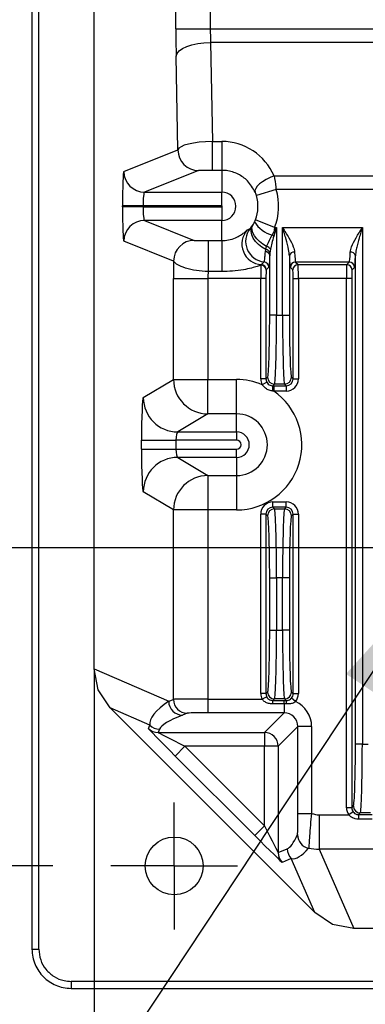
# Model space of a CAD drawing. Header units: millimetres. Extents: x 0 to 210, y 0 to 148.
# Tile 24 of 52: x 108.51 to 112.7, y 42.98 to 54.89. Entities that reach past the tile are written whole.
import ezdxf

# ---------------------------------------------------------------- set-up
doc = ezdxf.new("R2010")
doc.units = ezdxf.units.MM
doc.header["$LTSCALE"] = 0.5
doc.layers.add('FORMAT', color=7, linetype='Continuous')
doc.styles.add('SLDTEXTSTYLE0', font='TXT', dxfattribs={"width": 0.605})
doc.dimstyles.new('SLDDIMSTYLE10', dxfattribs={"dimtxt": 1.284159, "dimasz": 1.651, "dimexe": 0, "dimexo": 0.0625, "dimgap": 0.32104, "dimtad": 0, "dimtih": 1, "dimtoh": 1, "dimdec": 1, "dimlfac": 6, "dimrnd": 1e-09, "dimzin": 12, "dimdsep": 46, "dimtxsty": 'SLDTEXTSTYLE0', "dimblk1": 'NONE', "dimsah": 1, "dimcen": 0, "dimadec": 0, "dimazin": 3, "dimtfac": 1, "dimtdec": 1, "dimtmove": 0, "dimatfit": 3, "dimldrblk": 'NONE', "dimfxl": 0, "dimfrac": 2, "dimtolj": 1, "dimtzin": 12, "dimarcsym": 0})
doc.dimstyles.new('SLDDIMSTYLE3', dxfattribs={"dimtxt": 1.284159, "dimasz": 1.651, "dimexe": 0, "dimexo": 0.0625, "dimgap": 0.32104, "dimtad": 1, "dimdec": 1, "dimlfac": 6, "dimrnd": 1e-09, "dimzin": 12, "dimdsep": 46, "dimtxsty": 'SLDTEXTSTYLE0', "dimsah": 1, "dimcen": 0.09, "dimadec": 0, "dimazin": 3, "dimtfac": 1, "dimtdec": 1, "dimtofl": 0, "dimtmove": 0, "dimatfit": 3, "dimfxl": 0, "dimfrac": 2, "dimtolj": 1, "dimtzin": 12, "dimarcsym": 0})
doc.dimstyles.new('SLDDIMSTYLE9', dxfattribs={"dimtxt": 1.284159, "dimasz": 1.651, "dimexe": 0, "dimexo": 0.0625, "dimgap": 0.32104, "dimtad": 1, "dimdec": 1, "dimlfac": 6, "dimrnd": 1e-09, "dimzin": 12, "dimdsep": 46, "dimtxsty": 'SLDTEXTSTYLE0', "dimsah": 1, "dimcen": 0.09, "dimadec": 0, "dimazin": 3, "dimtfac": 1, "dimtofl": 0, "dimtmove": 0, "dimatfit": 3, "dimfxl": 0, "dimfrac": 2, "dimtolj": 1, "dimtzin": 12, "dimarcsym": 0})

# ---------------------------------------------------------------- blocks, each defined once
blk = doc.blocks.new('_D_15')
at = {"layer": 'FORMAT'}
for p, q in [((113.012, 61.887), (103.939, 61.887)), ((104.439, 48.503), (104.439, 61.887)), ((102.173, 57.4), (102.173, 57.841)), ((102.173, 57.841), (104.145, 57.841)), ((104.145, 57.841), (104.145, 57.4)), ((102.173, 52.99), (102.173, 52.549)), ((104.145, 52.549), (104.145, 52.99)), ((102.173, 52.549), (104.145, 52.549)), ((113.012, 48.503), (103.939, 48.503))]:
    blk.add_line(p, q, dxfattribs=at)
for points in [[(104.439, 61.887), (104.185, 60.236), (104.693, 60.236)], [(104.439, 48.503), (104.693, 50.154), (104.185, 50.154)]]:
    blk.add_solid(points, dxfattribs=at)
at = {"layer": 'FORMAT', "char_height": 1.3229, "attachment_point": 1, "rotation": 90, "style": 'SLDTEXTSTYLE0'}
for s, insert in [('3,161', (102.44, 52.99)), ('80,3', (100.174, 53.48))]:
    blk.add_mtext(s, dxfattribs=dict(at, insert=insert))
blk = doc.blocks.new('_D_16')
at = {"layer": 'FORMAT'}
for p, q in [((103.939, 65.737), (98.899, 65.737)), ((99.399, 65.737), (99.399, 44.653)), ((109.615, 65.737), (104.939, 65.737)), ((97.133, 59.15), (97.133, 59.591)), ((97.133, 59.591), (99.105, 59.591)), ((99.105, 59.591), (99.105, 59.15)), ((97.133, 55.721), (97.133, 55.28)), ((99.105, 55.28), (99.105, 55.721)), ((97.133, 55.28), (99.105, 55.28)), ((108.912, 44.653), (98.899, 44.653))]:
    blk.add_line(p, q, dxfattribs=at)
for points in [[(99.399, 65.737), (99.145, 64.086), (99.653, 64.086)], [(99.399, 44.653), (99.653, 46.304), (99.145, 46.304)]]:
    blk.add_solid(points, dxfattribs=at)
at = {"layer": 'FORMAT', "char_height": 1.3229, "attachment_point": 1, "rotation": 90, "style": 'SLDTEXTSTYLE0'}
for s, insert in [('126,5', (95.134, 55.231)), ('4,98', (97.4, 55.721))]:
    blk.add_mtext(s, dxfattribs=dict(at, insert=insert))
blk = doc.blocks.new('_D_17')
at = {"layer": 'FORMAT'}
for p, q in [((109.412, 47.037), (109.412, 35.58)), ((131.593, 46.642), (131.593, 35.58)), ((118.788, 38.346), (118.347, 38.346)), ((118.347, 38.346), (118.347, 36.374)), ((122.217, 38.346), (122.658, 38.346)), ((122.658, 38.346), (122.658, 36.374)), ((118.347, 36.374), (118.788, 36.374)), ((122.658, 36.374), (122.217, 36.374)), ((109.412, 36.08), (131.593, 36.08))]:
    blk.add_line(p, q, dxfattribs=at)
for points in [[(109.412, 36.08), (111.063, 35.826), (111.063, 36.334)], [(131.593, 36.08), (129.942, 36.334), (129.942, 35.826)]]:
    blk.add_solid(points, dxfattribs=at)
at = {"layer": 'FORMAT', "char_height": 1.3229, "attachment_point": 1, "style": 'SLDTEXTSTYLE0'}
for s, insert in [('133,1', (118.298, 40.345)), ('5,24', (118.788, 38.079))]:
    blk.add_mtext(s, dxfattribs=dict(at, insert=insert))
blk = doc.blocks.new('SW_SYMBOL_HOLE_DEPTH')
at = {"layer": 'FORMAT', "color": 0}
for p, q in [((0, 437.5), (400, 437.5)), ((200, 437.5), (200, 37.5)), ((50, 277.5), (200, 37.5)), ((350, 277.5), (200, 37.5))]:
    blk.add_line(p, q, dxfattribs=at)
blk = doc.blocks.new('_D_20')
at = {"layer": 'FORMAT'}
for p, q in [((113.972, 48.795), (113.585, 48.212)), ((113.585, 48.212), (108.577, 40.657)), ((108.577, 40.657), (91.015, 40.657))]:
    blk.add_line(p, q, dxfattribs=at)
blk.add_solid([(113.585, 48.212), (112.461, 46.976), (112.885, 46.695)], dxfattribs=at)
at = {"layer": 'FORMAT', "xscale": 0.003410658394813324, "yscale": 0.003410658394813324, "zscale": 0.003410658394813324}
blk.add_blockref('SW_SYMBOL_HOLE_DEPTH', (99.149, 40.849), dxfattribs=at)
at = {"layer": 'FORMAT', "char_height": 1.3229, "attachment_point": 1, "style": 'SLDTEXTSTYLE0'}
for s, insert in [('10 [0.39]', (100.924, 42.363)), ('4xM5x0.8', (91.015, 42.363))]:
    blk.add_mtext(s, dxfattribs=dict(at, insert=insert))
blk = doc.blocks.new('_None')
blk = doc.blocks.new('SW_CENTERMARKSYMBOL_7')
at = {"layer": 'FORMAT', "color": 0}
for p, q in [((0, 0.417), (0, 0.767)), ((0, 0), (0, 0.417)), ((-0.417, 0), (-0.767, 0)), ((0, 0), (-0.417, 0)), ((0, 0), (0, -0.417)), ((0, 0), (0.417, 0)), ((0.417, 0), (0.767, 0)), ((0, -0.417), (0, -0.767))]:
    blk.add_line(p, q, dxfattribs=at)

msp = doc.modelspace()

# ---------------------------------------------------------------- linework, layer by layer
at = {"color": 7, "linetype": 'Continuous', "lineweight": 25}
for p, q in [((108.6598, 66.742489), (108.6598, 43.64741)), ((108.743226, 43.64741), (108.743226, 66.742489)), ((109.411746, 47.037458), (109.411746, 63.304108)), ((110.402187, 54.781174), (110.402187, 55.608725)), ((110.818457, 55.608725), (110.818457, 54.781174)), ((110.402187, 54.781174), (110.818457, 54.781174)), ((110.818457, 54.781174), (116.97022, 54.781174)), ((116.97022, 54.615807), (110.821446, 54.615807)), ((110.821446, 54.615807), (110.844078, 53.41698)), ((110.426616, 53.314739), (110.405176, 54.450439)), ((110.844078, 53.41698), (110.95772, 53.41698)), ((110.844078, 53.067797), (110.844078, 53.41698)), ((110.95772, 53.41698), (110.95772, 53.067797)), ((109.772835, 53.053366), (110.426616, 53.314739)), ((110.676378, 53.064777), (110.022597, 52.803404)), ((110.95772, 53.067797), (110.844078, 53.067797)), ((110.95772, 53.067797), (110.95772, 52.803404)), ((111.591288, 53.001027), (116.97022, 53.001027)), ((110.022597, 52.803404), (110.95772, 52.803404)), ((110.95772, 52.636763), (110.95772, 52.803404)), ((111.615745, 52.835659), (111.376912, 52.761903)), ((116.97022, 52.835659), (111.615745, 52.835659)), ((109.75496, 52.628137), (109.75496, 52.636763)), ((110.004722, 52.636763), (109.75496, 52.636763)), ((110.004722, 52.628137), (109.75496, 52.628137)), ((110.95772, 52.636763), (110.004722, 52.636763)), ((110.004722, 52.636763), (110.004722, 52.628137)), ((110.004722, 52.628137), (110.95772, 52.628137)), ((110.95772, 52.628137), (110.95772, 52.461495)), ((110.022597, 52.461495), (110.624549, 52.220843)), ((110.95772, 52.461495), (110.022597, 52.461495)), ((110.95772, 52.217783), (110.95772, 52.461495)), ((111.326105, 52.395626), (111.33238, 52.405255)), ((111.596197, 52.374307), (111.364459, 52.468001)), ((111.566992, 52.284903), (111.5872, 52.321394)), ((111.596197, 52.374307), (111.5872, 52.321394)), ((111.601715, 52.31333), (111.588462, 52.271859)), ((111.596197, 52.374307), (111.620764, 52.374307)), ((111.620764, 52.374307), (111.620764, 51.31401)), ((111.693043, 52.374307), (112.659081, 52.374307)), ((111.693043, 51.31401), (111.693043, 52.374307)), ((112.659081, 52.374307), (112.659081, 46.127207)), ((110.374787, 51.970881), (109.772835, 52.211533)), ((110.792711, 52.217783), (110.792711, 51.84369)), ((110.792711, 52.217783), (110.95772, 52.217783)), ((110.95772, 52.217783), (110.95772, 51.84369)), ((111.485368, 52.083885), (111.48935, 52.110054)), ((111.48935, 52.110054), (111.4999, 52.14622)), ((111.539404, 52.071852), (111.537481, 52.041412)), ((111.545507, 52.113345), (111.539404, 52.071852)), ((111.537481, 51.31401), (111.537481, 52.041412)), ((111.776326, 52.03371), (111.776326, 51.31401)), ((112.501103, 51.957894), (111.851021, 51.957894)), ((111.851021, 51.957894), (111.881414, 51.927501)), ((112.470709, 51.927501), (112.501103, 51.957894)), ((112.575798, 46.127207), (112.575798, 52.03371)), ((110.95772, 51.84369), (110.792711, 51.84369)), ((111.431491, 51.920681), (111.436061, 51.927939)), ((111.495888, 51.86459), (111.494952, 51.859818)), ((111.817953, 51.864039), (111.78756, 51.894433)), ((111.881414, 51.927501), (112.470709, 51.927501)), ((112.564564, 51.894433), (112.53417, 51.864039)), ((110.37308, 50.538348), (110.37308, 51.760936)), ((110.37308, 51.760936), (110.78935, 51.760936)), ((111.428916, 51.760936), (110.78935, 51.760936)), ((110.78935, 51.760936), (110.78935, 50.538348)), ((111.492377, 51.760936), (111.428916, 51.760936)), ((111.428916, 50.544639), (111.428916, 51.760936)), ((111.492377, 51.760936), (111.492377, 50.544639)), ((111.82143, 50.544639), (111.82143, 51.760936)), ((111.82143, 51.760936), (111.884891, 51.760936)), ((112.467232, 51.760936), (111.884891, 51.760936)), ((111.884891, 51.760936), (111.884891, 50.544639)), ((112.530694, 51.760936), (112.467232, 51.760936)), ((112.467232, 45.357836), (112.467232, 51.760936)), ((112.530694, 51.760936), (112.530694, 45.357836)), ((111.620764, 51.31401), (111.537481, 51.31401)), ((111.620764, 51.31401), (111.693043, 51.31401)), ((111.693043, 51.31401), (111.776326, 51.31401)), ((110.007921, 50.319342), (110.37308, 50.538348)), ((110.37308, 50.538348), (110.78935, 50.538348)), ((110.78935, 50.121824), (110.78935, 50.538348)), ((110.78935, 50.538348), (111.136887, 50.538348)), ((111.136887, 50.121824), (111.136887, 50.538348)), ((111.492377, 50.544639), (111.428916, 50.544639)), ((111.502281, 50.505156), (111.446416, 50.475118)), ((111.492377, 50.544639), (111.512205, 50.564467)), ((111.801602, 50.564467), (111.82143, 50.544639)), ((111.82143, 50.544639), (111.884891, 50.544639)), ((111.595487, 50.481184), (111.575658, 50.461355)), ((111.575658, 50.461355), (111.586301, 50.461356)), ((111.586301, 50.397895), (111.576104, 50.398552)), ((111.586301, 50.461356), (111.738147, 50.461356)), ((111.586301, 50.461356), (111.586301, 50.397895)), ((111.738147, 50.397895), (111.586301, 50.397895)), ((111.718319, 50.481184), (111.595487, 50.481184)), ((111.738147, 50.461356), (111.718319, 50.481184)), ((111.738147, 50.461356), (111.738147, 50.397895)), ((110.78935, 50.121824), (110.424191, 49.902818)), ((111.136887, 50.121824), (110.78935, 50.121824)), ((111.136887, 49.902818), (111.136887, 50.121824)), ((109.985953, 49.695381), (109.985953, 49.802852)), ((109.985953, 49.802852), (110.402223, 49.802852)), ((111.136887, 49.802852), (110.402223, 49.802852)), ((110.402223, 49.802852), (110.402223, 49.695381)), ((110.424191, 49.902818), (111.136887, 49.902818)), ((111.136887, 49.902818), (111.136887, 49.802852)), ((109.985953, 49.695381), (110.402223, 49.695381)), ((110.402223, 49.695381), (111.136887, 49.695381)), ((111.136887, 49.595415), (111.136887, 49.695381)), ((110.424191, 49.595415), (110.78935, 49.376408)), ((111.136887, 49.595415), (110.424191, 49.595415)), ((111.136887, 49.595415), (111.136887, 49.376408)), ((110.78935, 49.376408), (110.78935, 48.959884)), ((110.78935, 49.376408), (111.136887, 49.376408)), ((111.136887, 49.376408), (111.136887, 48.959884)), ((110.37308, 48.959884), (110.007921, 49.178891)), ((110.37308, 46.668335), (110.37308, 48.959884)), ((110.78935, 48.959884), (110.37308, 48.959884)), ((110.78935, 48.959884), (110.78935, 46.672508)), ((111.136887, 48.959884), (110.78935, 48.959884)), ((111.575659, 48.99261), (111.575659, 49.056071)), ((111.575659, 49.056071), (111.738147, 49.056071)), ((111.575659, 48.99261), (111.595487, 48.972782)), ((111.738147, 48.99261), (111.575659, 48.99261)), ((111.595487, 48.972782), (111.718319, 48.972782)), ((111.718319, 48.972782), (111.738147, 48.99261)), ((111.738147, 48.99261), (111.738147, 49.056071)), ((111.492377, 48.909327), (111.428916, 48.909327)), ((111.428916, 46.737572), (111.428916, 48.909327)), ((111.492377, 48.909327), (111.492377, 46.737572)), ((111.512205, 48.889499), (111.492377, 48.909327)), ((111.82143, 48.909327), (111.801602, 48.889499)), ((111.82143, 46.737572), (111.82143, 48.909327)), ((111.82143, 48.909327), (111.884891, 48.909327)), ((111.884891, 48.909327), (111.884891, 46.737572)), ((111.537481, 48.139956), (111.620764, 48.139956)), ((111.537481, 47.506943), (111.537481, 48.139956)), ((111.620764, 48.139956), (111.620764, 47.506943)), ((111.693043, 48.139956), (111.620764, 48.139956)), ((111.693043, 47.506943), (111.693043, 48.139956)), ((111.776326, 48.139956), (111.693043, 48.139956)), ((111.776326, 48.139956), (111.776326, 47.506943)), ((111.537481, 47.506943), (111.620764, 47.506943)), ((111.620764, 47.506943), (111.693043, 47.506943)), ((111.776326, 47.506943), (111.693043, 47.506943)), ((109.411746, 47.037458), (110.314728, 46.645007)), ((109.462545, 46.782239), (109.411746, 47.037458)), ((109.607207, 46.565794), (109.462545, 46.782239)), ((111.492377, 46.737572), (111.428916, 46.737572)), ((111.444117, 46.672508), (111.500978, 46.70062)), ((111.492377, 46.737572), (111.512205, 46.7574)), ((111.801602, 46.7574), (111.82143, 46.737572)), ((111.82143, 46.737572), (111.884891, 46.737572)), ((110.314728, 46.645007), (110.37308, 46.668335)), ((110.78935, 46.672508), (110.78935, 46.505867)), ((110.78935, 46.672508), (111.444117, 46.672508)), ((111.595487, 46.674118), (111.575129, 46.65376)), ((111.575129, 46.65376), (111.712023, 46.65376)), ((111.575129, 46.612979), (111.575129, 46.65376)), ((111.712023, 46.612979), (111.575129, 46.612979)), ((111.718319, 46.674118), (111.595487, 46.674118)), ((111.712023, 46.65376), (111.738659, 46.653778)), ((111.712023, 46.612979), (111.712023, 46.65376)), ((111.741009, 46.61248), (111.712023, 46.612979)), ((111.712023, 46.612979), (111.712023, 46.505867)), ((111.738659, 46.653778), (111.718319, 46.674118)), ((111.850031, 46.642598), (111.801677, 46.683639)), ((110.086046, 46.357683), (109.607207, 46.565794)), ((112.082731, 44.09027), (109.607207, 46.565794)), ((110.539588, 46.501694), (110.481236, 46.478365)), ((111.712023, 46.505867), (110.78935, 46.505867)), ((111.473992, 46.267835), (111.712023, 46.505867)), ((110.069047, 46.316644), (110.086046, 46.357683)), ((111.878665, 46.339226), (111.640633, 46.101194)), ((112.045306, 46.339226), (111.878665, 46.339226)), ((111.878665, 45.289676), (111.878665, 46.339226)), ((112.045306, 46.339226), (112.045306, 45.289676)), ((110.203879, 46.308875), (110.18688, 46.267835)), ((110.18688, 46.267835), (111.473992, 46.267835)), ((111.473992, 46.267835), (111.473992, 46.101194)), ((110.512078, 46.101194), (110.394245, 45.983361)), ((111.473992, 46.101194), (110.512078, 46.101194)), ((110.512078, 46.101194), (111.473992, 45.13928)), ((111.473992, 45.13928), (111.473992, 46.101194)), ((111.640633, 46.101194), (111.473992, 46.101194)), ((111.640633, 46.101194), (111.640633, 44.814082)), ((112.659081, 46.127207), (112.575798, 46.127207)), ((112.659081, 46.127207), (112.73136, 46.127207)), ((111.356159, 45.021447), (110.394245, 45.983361)), ((111.878665, 45.289676), (112.045306, 45.289676)), ((112.136583, 45.272413), (112.136583, 44.856143)), ((112.136583, 45.272413), (112.494641, 45.272413)), ((112.530694, 45.357836), (112.467232, 45.357836)), ((112.546219, 45.309325), (112.494641, 45.272413)), ((112.530694, 45.357836), (112.550521, 45.377664)), ((112.633804, 45.294381), (112.613838, 45.274415)), ((112.613838, 45.274415), (112.776602, 45.274415)), ((112.613838, 45.274415), (112.613838, 45.219082)), ((112.756636, 45.294381), (112.633804, 45.294381)), ((112.776602, 45.219082), (112.613838, 45.219082)), ((111.473992, 45.13928), (111.356159, 45.021447)), ((111.640633, 44.814082), (111.750734, 44.859688)), ((112.136583, 44.856143), (112.554395, 43.894809)), ((117.036206, 44.856143), (112.136583, 44.856143)), ((111.799542, 44.741854), (111.689441, 44.696249)), ((112.082731, 44.09027), (111.799542, 44.741854)), ((112.299176, 43.945607), (112.082731, 44.09027)), ((112.554395, 43.894809), (112.299176, 43.945607)), ((112.865467, 43.894809), (112.554395, 43.894809)), ((108.6598, 43.64741), (108.743226, 43.64741)), ((113.166053, 43.256289), (109.134347, 43.256289)), ((109.134347, 43.256289), (109.134347, 43.172862)), ((109.134347, 43.172862), (113.166053, 43.172862))]:
    msp.add_line(p, q, dxfattribs=at)
at = {"color": 7, "linetype": 'Continuous', "lineweight": 25, "flags": 128}
for points in [[(110.405176, 54.450439), (110.415945, 54.481913), (110.441515, 54.512239), (110.480953, 54.540309), (110.532819, 54.565099), (110.595221, 54.585703), (110.66588, 54.60137), (110.742217, 54.611528), (110.821446, 54.615807)], [(111.591288, 53.001027), (111.541998, 52.980772), (111.494952, 52.956921), (111.452294, 52.930561), (111.415965, 52.90289), (111.387621, 52.875171), (111.368552, 52.848664), (111.359627, 52.824578), (111.361252, 52.804008)], [(111.4999, 52.14622), (111.455568, 52.173374), (111.415151, 52.204952), (111.380399, 52.239587), (111.352813, 52.275782), (111.333588, 52.311971), (111.323554, 52.346588), (111.323146, 52.378138), (111.33238, 52.405255)], [(111.48935, 52.110054), (111.44335, 52.137804), (111.401657, 52.171234), (111.366203, 52.208795), (111.338629, 52.24875), (111.320213, 52.289246), (111.311808, 52.328409), (111.313802, 52.364426), (111.326105, 52.395626)], [(111.526303, 51.896283), (111.504436, 51.873459), (111.495888, 51.86459)]]:
    msp.add_lwpolyline(points, dxfattribs=at)
at = {"color": 7, "linetype": 'Continuous', "lineweight": 25}
msp.add_circle((110.381887, 44.653283), 0.35, dxfattribs=at)
for centre, radius, start, end in [((110.676701, 53.314862), 0.250085, 180.0281624, 269.9260058), ((110.02292, 53.053489), 0.250085, 180.0281624, 269.9260058), ((110.95772, 52.63245), 0.170954, 270, 90), ((110.95772, 52.63245), 0.688687, 337.9860255, 17.1615747), ((110.95772, 52.63245), 0.438726, 337.9860255, 17.1615747), ((110.95772, 52.63245), 0.004313, 270, 90), ((110.02292, 52.211411), 0.250085, 90.0739942, 179.9718376), ((111.670522, 52.646481), 0.376108, 212.6133247, 254.0220337), ((111.49679, 52.208054), 0.250164, 141.8684465, 263.7641028), ((111.321808, 51.826594), 0.561479, 60.0980559, 61.792535), ((110.624872, 51.970758), 0.250085, 90.0739942, 179.9718376), ((111.422255, 52.022465), 0.299704, 56.3188977, 61.1228111), ((111.451071, 52.17777), 0.250281, 201.7561905, 266.561791), ((111.484773, 52.029948), 0.053941, 12.2711735, 89.3676589), ((111.480567, 52.046654), 0.064006, 23.1843121, 82.1128777), ((111.477247, 52.06672), 0.082664, 34.3354503, 74.0954193), ((111.833315, 52.020644), 0.058468, 83.644788, 167.0866852), ((112.518809, 52.020644), 0.058468, 12.9133148, 96.355212), ((111.462747, 51.896186), 0.063557, 0.0880706, 83.7950496), ((111.851111, 51.894342), 0.063552, 90.0816919, 179.9183081), ((112.501012, 51.894342), 0.063552, 0.0816919, 89.9183081), ((111.432048, 51.857745), 0.062938, 1.8872867, 90.5070786), ((111.432333, 51.864494), 0.063555, 0.0864127, 86.6369224), ((111.881505, 51.863949), 0.063552, 90.0816919, 179.9183081), ((112.470619, 51.863949), 0.063552, 0.0816919, 89.9183081), ((110.790035, 50.538779), 0.416955, 180.0591311, 269.9059472), ((111.136887, 49.749116), 0.789232, 66.9091673, 90), ((111.595606, 50.564586), 0.083402, 180.0816919, 269.9183081), ((111.718201, 50.564586), 0.083402, 270.0816919, 359.9183081), ((111.136887, 49.749116), 0.789232, 270, 55.2893344), ((109.159286, 50.412813), 2.41686, 359.6619313, 1.1508546), ((110.424875, 50.319772), 0.416955, 180.0591311, 269.9059472), ((111.136887, 49.749116), 0.372708, 270, 90), ((111.136887, 49.749116), 0.153702, 270, 90), ((111.136887, 49.749116), 0.053736, 270, 90), ((110.424875, 49.178461), 0.416955, 90.0940528, 179.9408689), ((110.790035, 48.959454), 0.416955, 90.0940528, 179.9408689), ((111.595606, 48.88938), 0.083402, 90.0816919, 179.9183081), ((111.718201, 48.88938), 0.083402, 0.0816919, 89.9183081), ((111.595606, 46.757519), 0.083402, 180.0816919, 269.9183081), ((111.718201, 46.757519), 0.083402, 270.0816919, 359.9183081), ((110.481452, 46.645089), 0.166723, 180.0281624, 269.9260058), ((110.539803, 46.668417), 0.166723, 180.0281624, 269.9260058), ((111.495779, 46.619241), 0.245323, 358.4207783, 8.0932732), ((110.203901, 46.475568), 0.166694, 225.0074762, 269.9925238), ((110.186902, 46.434529), 0.166694, 225.0074762, 269.9925238), ((111.473932, 46.101135), 0.166701, 0.020437, 89.979563), ((112.633923, 45.377783), 0.083402, 180.0816919, 269.9183081), ((112.041179, 45.031969), 0.166708, 180.0547371, 258.9743582), ((111.807327, 44.814104), 0.166694, 180.0074762, 224.9925238), ((111.917427, 44.859709), 0.166694, 180.0074762, 224.9925238)]:
    msp.add_arc(centre, radius, start, end, dxfattribs=at)
at = {"color": 8, "linetype": 'Continuous', "lineweight": 25}
msp.add_arc((111.450543, 52.177782), 0.249795, 137.3686875, 201.8036319, dxfattribs=at)
at = {"color": 7, "linetype": 'Continuous', "lineweight": 25}
for centre, major_axis, ratio, start_param, end_param in [((110.438571, 54.781174), (0, 0.833333), 0.043660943, 1.570796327, 1.978914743), ((110.854841, 54.781174), (0, 0.416667), 0.087321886, 1.570796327, 1.978914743), ((110.842889, 53.314613), (0.416654, 0.004542), 0.24563029, 1.565264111, 3.096012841), ((110.95772, 52.726459), (0, 0.690521), 0.999971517, 5.121315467, 6.283185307), ((109.773152, 52.636763), (0, 0.416667), 0.043660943, 0.017453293, 1.570796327), ((110.842889, 53.064651), (0.166696, 0.000022), 0.018870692, 1.563658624, 3.094407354), ((110.022914, 52.636763), (0, 0.166667), 0.109152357, 0.017453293, 1.570796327), ((109.773152, 52.628137), (0, 0.416667), 0.043660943, 1.570796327, 3.124139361), ((110.022914, 52.628137), (0, 0.166667), 0.109152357, 1.570796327, 3.124139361), ((111.851606, 52.374307), (0, 0.416667), 0.040242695, 2.359344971, 3.106686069), ((112.500518, 52.374307), (0, 0.416667), 0.040242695, 3.176499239, 3.923840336), ((110.398549, 51.760936), (0, 0.583333), 0.043660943, 1.202628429, 1.570796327), ((111.788145, 52.374307), (0, 0.480167), 0.034920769, 2.359344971, 3.106686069), ((112.563979, 52.374307), (0, 0.480167), 0.034920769, 3.176499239, 3.923840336), ((110.814819, 51.760936), (0, 0.166667), 0.1528133, 1.051204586, 1.570796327), ((111.432518, 51.760936), (0, 0.166667), 0.021615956, 0.289188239, 1.570796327), ((111.49598, 51.760936), (0, 0.103167), 0.034920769, 0.289188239, 1.570796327), ((111.817827, 51.760936), (0, 0.103167), 0.034920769, 4.71238898, 6.248278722), ((111.881289, 51.760936), (0, 0.166667), 0.021615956, 4.71238898, 6.248278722), ((112.470835, 51.760936), (0, 0.166667), 0.021615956, 0.034906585, 1.570796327), ((112.534296, 51.760936), (0, 0.103167), 0.034920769, 0.034906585, 1.570796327), ((111.511291, 51.31401), (0, 0.75), 0.034920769, 3.176499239, 4.71238898), ((111.594573, 51.31401), (0, 0.833333), 0.031428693, 3.176499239, 4.71238898), ((111.719234, 51.31401), (0, 0.833333), 0.031428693, 1.570796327, 3.106686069), ((111.802516, 51.31401), (0, 0.75), 0.034920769, 1.570796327, 3.106686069), ((111.575838, 50.544818), (0.103953, 0.103953), 0.998782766, 2.356803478, 2.849862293), ((111.575838, 50.544818), (0.059107, 0.059107), 0.996934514, 2.356803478, 2.849862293), ((111.737969, 50.544818), (0.059107, -0.059107), 0.996934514, 5.498396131, 7.067974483), ((111.737969, 50.544818), (-0.103953, 0.103953), 0.998782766, 2.356803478, 3.926381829), ((110.008511, 49.802852), (0, 0.516667), 0.043660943, 0.026179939, 1.570796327), ((110.424781, 49.802852), (0, 0.1), 0.225581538, 0.026179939, 1.570796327), ((110.008511, 49.695381), (0, 0.516667), 0.043660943, 1.570796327, 3.115412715), ((110.424781, 49.695381), (0, 0.1), 0.225581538, 1.570796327, 3.115412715), ((111.575838, 48.909148), (0.103953, -0.103953), 0.998782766, 2.356803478, 3.926381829), ((111.575838, 48.909148), (0.059107, -0.059107), 0.996934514, 2.356803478, 3.926381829), ((111.594573, 48.139956), (0, 0.833333), 0.031428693, 4.71238898, 6.248278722), ((111.719234, 48.139956), (0, 0.833333), 0.031428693, 0.034906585, 1.570796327), ((111.737969, 48.909148), (-0.103953, -0.103953), 0.998782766, 2.356803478, 3.926381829), ((111.737969, 48.909148), (0.059107, 0.059107), 0.996934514, 5.498396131, 7.067974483), ((111.511291, 48.139956), (0, 0.75), 0.034920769, 4.71238898, 6.248278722), ((111.802516, 48.139956), (0, 0.75), 0.034920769, 0.034906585, 1.570796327), ((111.511291, 47.506943), (0, 0.75), 0.034920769, 3.176499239, 4.71238898), ((111.594573, 47.506943), (0, 0.833333), 0.031428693, 3.176499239, 4.71238898), ((111.719234, 47.506943), (0, 0.833333), 0.031428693, 1.570796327, 3.106686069), ((111.802516, 47.506943), (0, 0.75), 0.034920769, 1.570796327, 3.106686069), ((111.575838, 46.737751), (0.103953, 0.103953), 0.998782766, 2.356803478, 2.815713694), ((111.575838, 46.737751), (0.059107, 0.059107), 0.996934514, 2.356803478, 2.815713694), ((111.737969, 46.737751), (0.059107, -0.059107), 0.996934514, 0.081520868, 0.784789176), ((111.737969, 46.737751), (-0.103953, 0.103953), 0.998782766, 3.223113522, 3.926381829), ((110.981217, 46.644808), (0.891683, 0.30113), 0.305805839, 2.306170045, 3.091595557), ((110.78935, 46.668144), (0.416667, 0), 0.010473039, 1.570796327, 3.097959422), ((111.711922, 46.339124), (0.235774, 0.235774), 0.99969546, 5.497939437, 6.641600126), ((110.981217, 46.478167), (0.779697, 0.19066), 0.186127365, 2.220575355, 3.006000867), ((110.78935, 46.501503), (0.25, 0), 0.017455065, 1.570796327, 3.097959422), ((111.711922, 46.339124), (0.117959, 0.117959), 0.999087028, 5.497939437, 7.068431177), ((110.402473, 45.983361), (0.33341, -0.333308), 0.012340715, 3.146702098, 4.700045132), ((110.520306, 46.101194), (0.333431, -0.166634), 0.009870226, 3.139298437, 4.692641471), ((112.549607, 46.127207), (0, 0.75), 0.034920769, 3.176499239, 4.71238898), ((112.63289, 46.127207), (0, 0.833333), 0.031428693, 3.176499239, 4.71238898), ((112.136376, 45.522651), (0.099762, -0.229541), 0.998868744, 5.499993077, 5.873611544), ((112.614155, 45.358015), (0.103953, 0.103953), 0.998782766, 2.356803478, 2.977545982), ((112.614155, 45.358015), (0.059107, 0.059107), 0.996934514, 2.356803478, 2.977545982), ((111.356159, 45.029675), (-0.333308, 0.33341), 0.012340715, 1.583140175, 3.136483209), ((111.473992, 45.147509), (-0.166634, 0.333431), 0.009870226, 1.590543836, 3.14388687), ((111.920026, 45.637025), (0.19066, 0.779697), 0.186127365, 3.27718444, 3.870497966), ((112.086667, 45.637025), (0.30113, 0.891683), 0.305805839, 3.19158975, 3.784903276), ((112.136376, 45.522651), (0.611417, 0.265732), 0.999717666, 4.110703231, 4.302815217)]:
    msp.add_ellipse(centre, major_axis=major_axis, ratio=ratio, start_param=start_param, end_param=end_param, dxfattribs=at)
for points, knots in [([(111.361252, 52.804008), (111.334063, 52.851999), (111.285548, 52.93763), (111.159011, 53.027344), (111.045457, 53.06437), (110.976582, 53.06706), (110.95772, 53.067797)], [0, 0, 0, 0, 0.348389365, 0.621644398, 0.896382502, 1, 1, 1, 1]), ([(111.591288, 53.001027), (111.598612, 52.956039), (111.607422, 52.90192), (111.614543, 52.845225), (111.615745, 52.835659)], [0, 0, 0, 0, 0.831279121, 1, 1, 1, 1]), ([(111.376912, 52.761903), (111.374065, 52.770535), (111.369067, 52.785688), (111.363604, 52.798496), (111.361252, 52.804008)], [0, 0, 0, 0, 0.569585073, 1, 1, 1, 1]), ([(111.33238, 52.405255), (111.337565, 52.413776), (111.344543, 52.425243), (111.351841, 52.439984), (111.353716, 52.443771)], [0, 0, 0, 0, 0.743099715, 1, 1, 1, 1]), ([(111.353716, 52.443771), (111.35548, 52.447487), (111.359189, 52.455305), (111.362646, 52.463632), (111.364459, 52.468001)], [0, 0, 0, 0, 0.475315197, 1, 1, 1, 1]), ([(110.95772, 52.217783), (110.98479, 52.219316), (111.042949, 52.222608), (111.122971, 52.248868), (111.187427, 52.283604), (111.231058, 52.315966), (111.258496, 52.340522), (111.263931, 52.344756), (111.266762, 52.346962)], [0, 0, 0, 0, 0.148246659, 0.318504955, 0.473081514, 0.630880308, 0.807680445, 1, 1, 1, 1]), ([(111.266762, 52.346962), (111.273317, 52.349894), (111.284738, 52.355002), (111.295449, 52.360275), (111.300012, 52.362522)], [0, 0, 0, 0, 0.5739660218, 1, 1, 1, 1]), ([(111.300012, 52.362522), (111.300458, 52.362879), (111.301812, 52.363962), (111.309035, 52.371818), (111.320103, 52.387256), (111.326105, 52.395626)], [0, 0, 0, 0, 0.1837646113, 0.5574356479, 1, 1, 1, 1]), ([(111.5872, 52.321394), (111.598063, 52.338561), (111.609223, 52.356198), (111.620465, 52.373838), (111.620764, 52.374307)], [0, 0, 0, 0, 0.973427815, 1, 1, 1, 1]), ([(111.620764, 52.374307), (111.620585, 52.373736), (111.614204, 52.353406), (111.607871, 52.333082), (111.601715, 52.31333)], [0, 0, 0, 0, 0.028104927, 1, 1, 1, 1]), ([(111.693043, 52.374307), (111.693342, 52.373838), (111.719464, 52.332849), (111.768287, 52.255145), (111.825406, 52.154203), (111.835696, 52.100213), (111.839787, 52.078752)], [0, 0, 0, 0, 0.004600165, 0.402265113, 0.762398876, 1, 1, 1, 1]), ([(111.776326, 52.03371), (111.773944, 52.058644), (111.767817, 52.122812), (111.735524, 52.237397), (111.708053, 52.326483), (111.693222, 52.373736), (111.693043, 52.374307)], [0, 0, 0, 0, 0.229921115, 0.591702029, 0.995062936, 1, 1, 1, 1]), ([(112.512337, 52.078752), (112.516427, 52.100213), (112.526718, 52.154203), (112.583836, 52.255145), (112.632659, 52.332849), (112.658782, 52.373838), (112.659081, 52.374307)], [0, 0, 0, 0, 0.237601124, 0.597734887, 0.995399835, 1, 1, 1, 1]), ([(112.659081, 52.374307), (112.658901, 52.373736), (112.651415, 52.349882), (112.636586, 52.302575), (112.61619, 52.23517), (112.598516, 52.170512), (112.582172, 52.103245), (112.578081, 52.058619), (112.575798, 52.03371)], [0, 0, 0, 0, 0.004933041, 0.20594514, 0.40831045, 0.58841262, 0.77026624, 1, 1, 1, 1]), ([(110.624549, 52.220843), (110.627639, 52.220468), (110.633819, 52.219719), (110.669253, 52.218742), (110.718701, 52.218046), (110.763686, 52.217798), (110.78802, 52.217786), (110.792711, 52.217783)], [0, 0, 0, 0, 0.242424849, 0.484827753, 0.725579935, 0.947093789, 1, 1, 1, 1]), ([(111.4999, 52.14622), (111.514178, 52.179657), (111.533509, 52.224928), (111.560053, 52.272474), (111.566992, 52.284903)], [0, 0, 0, 0, 0.738614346, 1, 1, 1, 1]), ([(111.588462, 52.271859), (111.579273, 52.243021), (111.562262, 52.18963), (111.550785, 52.137375), (111.545507, 52.113345)], [0, 0, 0, 0, 0.540135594, 1, 1, 1, 1]), ([(111.469616, 51.95937), (111.469993, 51.959972), (111.472046, 51.96325), (111.476307, 51.988125), (111.481573, 52.037497), (111.484346, 52.07139), (111.485368, 52.083885)], [0, 0, 0, 0, 0.097546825, 0.531090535, 0.827130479, 1, 1, 1, 1]), ([(110.792711, 51.84369), (110.780997, 51.844004), (110.720769, 51.845618), (110.610321, 51.860019), (110.48615, 51.894515), (110.397244, 51.935158), (110.382277, 51.958967), (110.374787, 51.970881)], [0, 0, 0, 0, 0.055087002, 0.283237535, 0.523948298, 0.761774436, 1, 1, 1, 1]), ([(111.436061, 51.927939), (111.441744, 51.933182), (111.453066, 51.943626), (111.464114, 51.954136), (111.469616, 51.95937)], [0, 0, 0, 0, 0.501934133, 1, 1, 1, 1]), ([(111.537481, 52.041412), (111.536964, 52.026834), (111.535563, 51.987305), (111.53232, 51.929752), (111.528928, 51.900791), (111.526711, 51.896983), (111.526303, 51.896283)], [0, 0, 0, 0, 0.173038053, 0.469201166, 0.902508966, 1, 1, 1, 1]), ([(111.431491, 51.920681), (111.417484, 51.915613), (111.385238, 51.903946), (111.311621, 51.882685), (111.210862, 51.861886), (111.089141, 51.846577), (111.000645, 51.844633), (110.95772, 51.84369)], [0, 0, 0, 0, 0.116575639, 0.268371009, 0.4710044, 0.74340953, 1, 1, 1, 1]), ([(111.502281, 50.505156), (111.507513, 50.497338), (111.517976, 50.481703), (111.542391, 50.466604), (111.562624, 50.46161), (111.573782, 50.461392), (111.575658, 50.461355)], [0, 0, 0, 0, 0.312675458, 0.62531886, 0.936997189, 1, 1, 1, 1]), ([(111.576104, 50.398552), (111.572924, 50.39882), (111.553605, 50.400447), (111.518789, 50.410868), (111.476232, 50.436423), (111.456258, 50.462345), (111.446416, 50.475118)], [0, 0, 0, 0, 0.0615129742, 0.3737150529, 0.6913775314, 1, 1, 1, 1]), ([(111.500978, 46.70062), (111.505843, 46.692734), (111.515617, 46.676893), (111.53823, 46.661015), (111.559384, 46.654293), (111.572026, 46.653865), (111.575129, 46.65376)], [0, 0, 0, 0, 0.295841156, 0.594308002, 0.900435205, 1, 1, 1, 1]), ([(111.575129, 46.612979), (111.569672, 46.613115), (111.547866, 46.613657), (111.512018, 46.621603), (111.471451, 46.641024), (111.452935, 46.662351), (111.444117, 46.672508)], [0, 0, 0, 0, 0.109526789, 0.437646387, 0.732164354, 1, 1, 1, 1]), ([(111.738659, 46.653778), (111.747251, 46.654522), (111.756377, 46.655312), (111.773088, 46.661056), (111.786867, 46.668232), (111.797468, 46.67926), (111.801677, 46.683639)], [0, 0, 0, 0, 0.352715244, 0.37462119, 0.751703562, 1, 1, 1, 1]), ([(111.850031, 46.642598), (111.843569, 46.637407), (111.826114, 46.623387), (111.787968, 46.612882), (111.757495, 46.612621), (111.741009, 46.61248)], [0, 0, 0, 0, 0.212475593, 0.573933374, 1, 1, 1, 1]), ([(111.874472, 45.03181), (111.874699, 45.032917), (111.875411, 45.036385), (111.876568, 45.062689), (111.877726, 45.120013), (111.87852, 45.199275), (111.878616, 45.259565), (111.878665, 45.289676)], [0, 0, 0, 0, 0.100751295, 0.315761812, 0.536625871, 0.768570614, 1, 1, 1, 1]), ([(112.045306, 45.289676), (112.039599, 45.241251), (112.028068, 45.143398), (112.019968, 45.013914), (112.014012, 44.919477), (112.01085, 44.875965), (112.009673, 44.870184), (112.009297, 44.868339)], [0, 0, 0, 0, 0.227116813, 0.458935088, 0.681253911, 0.898258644, 1, 1, 1, 1]), ([(112.613838, 45.219082), (112.600469, 45.22005), (112.571074, 45.222178), (112.528264, 45.239415), (112.505692, 45.261568), (112.494641, 45.272413)], [0, 0, 0, 0, 0.2986427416, 0.6566388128, 1, 1, 1, 1]), ([(112.546219, 45.309325), (112.552402, 45.302268), (112.564768, 45.288155), (112.589274, 45.276452), (112.606221, 45.275047), (112.613838, 45.274415)], [0, 0, 0, 0, 0.355116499, 0.710172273, 1, 1, 1, 1]), ([(108.6598, 43.64741), (108.66172, 43.615055), (108.665511, 43.551201), (108.703978, 43.432436), (108.790245, 43.303305), (108.919376, 43.217039), (109.038142, 43.178574), (109.101993, 43.174783), (109.134347, 43.172862)], [0, 0, 0, 0, 0.13045262, 0.257446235, 0.500000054, 0.742561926, 0.8695535, 1, 1, 1, 1]), ([(108.743226, 43.64741), (108.747541, 43.603441), (108.756171, 43.515496), (108.823552, 43.398282), (108.922723, 43.309893), (109.032691, 43.26302), (109.105393, 43.258206), (109.134347, 43.256289)], [0, 0, 0, 0, 0.214667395, 0.429365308, 0.643925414, 0.858187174, 1, 1, 1, 1])]:
    msp.add_open_spline(points, degree=3, knots=knots, dxfattribs=at)

# ---------------------------------------------------------------- block references
at = {"layer": 'FORMAT'}
msp.add_blockref('SW_CENTERMARKSYMBOL_7', (110.381887, 44.653283), dxfattribs=at)

# ---------------------------------------------------------------- dimensions: what is measured, and where the dimension line sits
for base, p1, p2, dimstyle, picture, middle in [((99.399384, 44.653283), (109.61522, 65.736616), (109.61522, 44.653283), 'SLDDIMSTYLE3', '_D_16', (99.399384, 57.435589)), ((104.439208, 61.886616), (113.011887, 48.503283), (113.011887, 61.886616), 'SLDDIMSTYLE9', '_D_15', (104.439208, 55.19495))]:
    dim = msp.add_linear_dim(base=base, p1=p1, p2=p2, angle=90, dimstyle=dimstyle, dxfattribs=at)
    dim.commit()
    dim.dimension.update_dxf_attribs({"geometry": picture, "text_midpoint": middle, "dimtype": 160})
dim = msp.add_diameter_dim_2p(p1=(113.971947, 48.795), p2=(113.58516, 48.211566), text='4xM5x0.8 {\\fGDT;x}10 [0.39]', dimstyle='SLDDIMSTYLE10', override={"dimpost": '<>'}, dxfattribs=at)
dim.commit()
dim.dimension.update_dxf_attribs({"geometry": '_D_20', "text_midpoint": (99.399384, 41.643442), "dimtype": 163})
dim = msp.add_linear_dim(base=(131.593246, 36.079748), p1=(109.411746, 47.037458), p2=(131.593246, 46.64162), dimstyle='SLDDIMSTYLE3', dxfattribs=at)
dim.commit()
dim.dimension.update_dxf_attribs({"geometry": '_D_17', "text_midpoint": (120.502496, 36.079748), "dimtype": 160})

doc.saveas('drawing.dxf')
